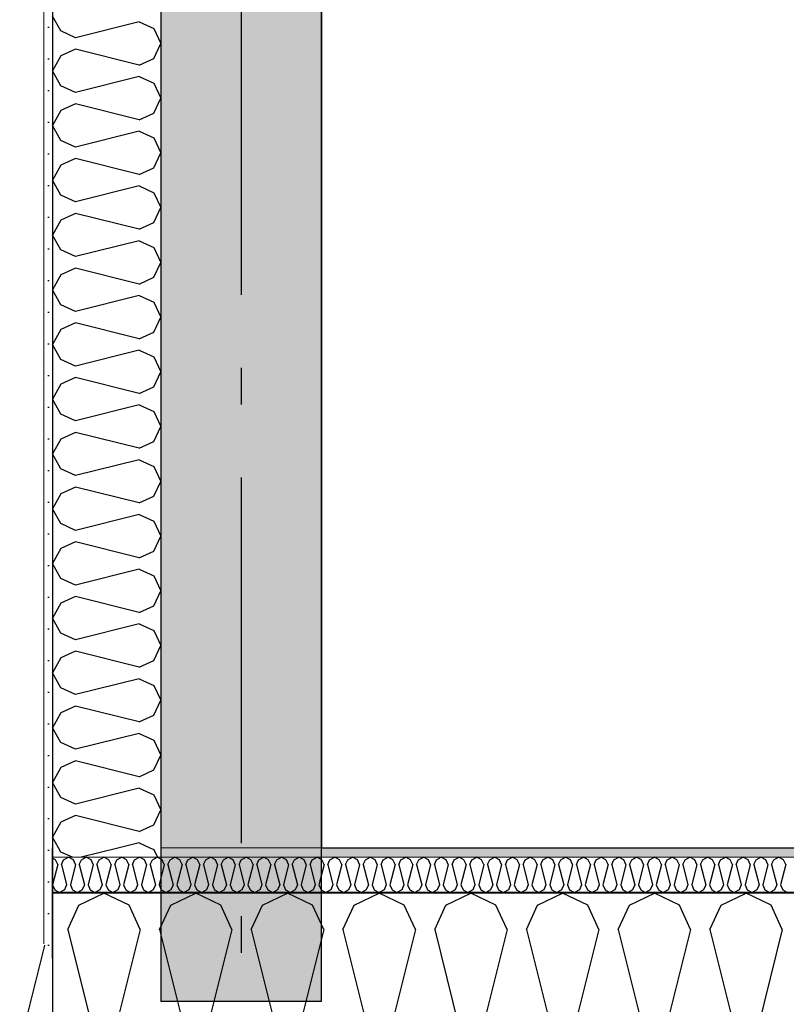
# Model space of a CAD drawing. Header units: millimetres. Extents: x -5000 to 341424, y -9235 to 550260.
# Tile 114 of 236: x 294198 to 295246, y 347867 to 349213. Entities that reach past the tile are written whole.
import ezdxf
from ezdxf.enums import TextEntityAlignment as Align

# ---------------------------------------------------------------- set-up
doc = ezdxf.new("R2010")
doc.units = ezdxf.units.MM
doc.header["$LTSCALE"] = 0.5
doc.header["$MEASUREMENT"] = 0
doc.linetypes.add('Akselinje', pattern=[1500, 1000, -200, 100, -200])
doc.linetypes.add('PLINE', pattern=[0])
for name, color, linetype in [('232- Ikke-bærende yttervegger (Skravur)(Nye konstruksjoner)', 7, 'Continuous'), ('232- Ikke-bærende yttervegger(Nye konstruksjoner)', 7, 'Continuous'), ('255- Gulvoverflate(Nye konstruksjoner)', 7, 'Continuous'), ('82-- Modullinjer(Nye konstruksjoner)', 7, 'Continuous'), ('842-M___1_50 Målsetting bygning', 7, 'Continuous'), ('862- M___Nettoareal(Nye konstruksjoner)', 7, 'Continuous'), ('862- M___Nettoareal(Polylinje)(Nye konstruksjoner)', 7, 'Continuous'), ('862- M___Nettoareal(Tekst)(Nye konstruksjoner)', 7, 'Continuous')]:
    doc.layers.add(name, color=color, linetype=linetype)
doc.layers.add('235- Utvendig kledning og overflate(Nye konstruksjoner)', color=7, linetype='Continuous', lineweight=0)
doc.layers.add('236- Innvendig kledning og overflate(Nye konstruksjoner)', color=7, linetype='Continuous', lineweight=0)
doc.styles.add('GENERATED_STYLE_1', font='txt')
doc.styles.add('GENERATED_STYLE_3', font='arial.ttf')
doc.styles.add('GENERATED_STYLE_5', font='arial.ttf')
doc.dimstyles.new('GENERATED_STYLE__2', dxfattribs={"dimtxt": 100, "dimasz": 95, "dimexe": 0.18, "dimexo": 0.0625, "dimgap": 0, "dimtad": 1, "dimtih": 1, "dimtoh": 1, "dimdec": 0, "dimzin": 0, "dimdsep": 46, "dimtxsty": 'GENERATED_STYLE_3', "dimblk": 'ARROWHEAD_6', "dimblk1": 'ARROWHEAD_6', "dimblk2": 'ARROWHEAD_6', "dimcen": 0.09, "dimse1": 1, "dimse2": 1, "dimclrd": 256, "dimclre": 256, "dimclrt": 256, "dimadec": 1, "dimazin": 0, "dimtfac": 1, "dimtdec": 4, "dimtmove": 0, "dimatfit": 3, "dimfxl": 1, "dimtolj": 1, "dimtzin": 0, "dimarcsym": 0})
pattern_1 = [(0, (0, 0), (0, 43.30127), [0, -25]), (0, (12.5, 21.65), (0, 43.30127), [0, -25])]

# ---------------------------------------------------------------- blocks, each defined once
blk = doc.blocks.new('LEILIGHET 2__3', base_point=(300468.6, 348580.7))
at = {"layer": '862- M___Nettoareal(Polylinje)(Nye konstruksjoner)', "linetype": 'PLINE', "flags": 128}
blk.add_lwpolyline([(302741, 356380.7), (294611, 356380.7), (294611, 348080.7), (297926, 348080.7), (297926, 349780.7), (302741, 349780.7)], close=True, dxfattribs=at)
at = {"layer": '862- M___Nettoareal(Tekst)(Nye konstruksjoner)', "style": 'GENERATED_STYLE_1'}
for tag, p in [('DUMMY_861', (296689.7, 358469.3)), ('ROOM_NAME', (295952.5, 358419.5)), ('DUMMY_862', (295952.5, 358281.1))]:
    blk.add_attdef(tag, text='', height=100, dxfattribs=at).set_placement(p, align=Align.TOP_LEFT)
blk = doc.blocks.new('*X124')
at = {"layer": '232- Ikke-bærende yttervegger (Skravur)(Nye konstruksjoner)', "linetype": 'PLINE'}
for p, q in [((294231, 347943.3), (294201, 347823.4)), ((294201, 347823.4), (294216.3, 347789.8)), ((294216.3, 347789.8), (294231, 347781.6))]:
    blk.add_line(p, q, dxfattribs=at)
blk = doc.blocks.new('*X125')
at = {"layer": '232- Ikke-bærende yttervegger (Skravur)(Nye konstruksjoner)', "linetype": 'PLINE'}
for p, q in [((294232.1, 347947.7), (294231, 347943.3)), ((294231, 347781.6), (294243, 347774.9))]:
    blk.add_line(p, q, dxfattribs=at)
blk = doc.blocks.new('*X127')
at = {"layer": '232- Ikke-bærende yttervegger (Skravur)(Nye konstruksjoner)', "linetype": 'PLINE'}
for p, q in [((294247.1, 348064.5), (294243, 348066.5)), ((294250, 348058), (294247.1, 348064.5)), ((294255.2, 348058), (294258.1, 348064.5)), ((294258.1, 348064.5), (294264.7, 348067.7)), ((294271.4, 348064.5), (294264.7, 348067.7)), ((294274.3, 348058), (294271.4, 348064.5)), ((294279.4, 348058), (294282.4, 348064.5)), ((294282.4, 348064.5), (294289, 348067.7)), ((294295.7, 348064.5), (294289, 348067.7)), ((294298.6, 348058), (294295.7, 348064.5)), ((294303.7, 348058), (294306.7, 348064.5)), ((294306.7, 348064.5), (294313.3, 348067.7)), ((294319.9, 348064.5), (294313.3, 348067.7)), ((294322.9, 348058), (294319.9, 348064.5)), ((294328, 348058), (294331, 348064.5)), ((294331, 348064.5), (294337.6, 348067.7)), ((294344.2, 348064.5), (294337.6, 348067.7)), ((294347.2, 348058), (294344.2, 348064.5)), ((294352.3, 348058), (294355.2, 348064.5)), ((294355.2, 348064.5), (294361.9, 348067.7)), ((294368.5, 348064.5), (294361.9, 348067.7)), ((294371.5, 348058), (294368.5, 348064.5)), ((294376.6, 348058), (294379.5, 348064.5)), ((294379.5, 348064.5), (294386.1, 348067.7)), ((294392.8, 348064.5), (294386.1, 348067.7)), ((294395.7, 348058), (294392.8, 348064.5)), ((294400.8, 348058), (294403.8, 348064.5)), ((294403.8, 348064.5), (294410.4, 348067.7)), ((294417.1, 348064.5), (294410.4, 348067.7)), ((294420, 348058), (294417.1, 348064.5)), ((294425.1, 348058), (294428.1, 348064.5)), ((294428.1, 348064.5), (294434.7, 348067.7)), ((294441.3, 348064.5), (294434.7, 348067.7)), ((294444.3, 348058), (294441.3, 348064.5)), ((294449.4, 348058), (294452.4, 348064.5)), ((294452.4, 348064.5), (294459, 348067.7)), ((294465.6, 348064.5), (294459, 348067.7)), ((294468.6, 348058), (294465.6, 348064.5)), ((294473.7, 348058), (294476.6, 348064.5)), ((294476.6, 348064.5), (294483.3, 348067.7)), ((294489.9, 348064.5), (294483.3, 348067.7)), ((294492.9, 348058), (294489.9, 348064.5)), ((294498, 348058), (294500.9, 348064.5)), ((294500.9, 348064.5), (294507.6, 348067.7)), ((294514.2, 348064.5), (294507.6, 348067.7)), ((294517.1, 348058), (294514.2, 348064.5)), ((294522.2, 348058), (294525.2, 348064.5)), ((294525.2, 348064.5), (294531.8, 348067.7)), ((294538.5, 348064.5), (294531.8, 348067.7)), ((294541.4, 348058), (294538.5, 348064.5)), ((294546.5, 348058), (294549.5, 348064.5)), ((294549.5, 348064.5), (294556.1, 348067.7)), ((294562.7, 348064.5), (294556.1, 348067.7)), ((294565.7, 348058), (294562.7, 348064.5)), ((294570.8, 348058), (294573.8, 348064.5)), ((294573.8, 348064.5), (294580.4, 348067.7)), ((294587, 348064.5), (294580.4, 348067.7)), ((294590, 348058), (294587, 348064.5)), ((294595.1, 348058), (294598, 348064.5)), ((294598, 348064.5), (294604.7, 348067.7)), ((294611.3, 348064.5), (294604.7, 348067.7)), ((294614.3, 348058), (294611.3, 348064.5)), ((294619.4, 348058), (294622.3, 348064.5)), ((294622.3, 348064.5), (294629, 348067.7)), ((294635.6, 348064.5), (294629, 348067.7)), ((294638.5, 348058), (294635.6, 348064.5)), ((294643.7, 348058), (294646.6, 348064.5)), ((294646.6, 348064.5), (294653.2, 348067.7)), ((294659.9, 348064.5), (294653.2, 348067.7)), ((294662.8, 348058), (294659.9, 348064.5)), ((294667.9, 348058), (294670.9, 348064.5)), ((294670.9, 348064.5), (294677.5, 348067.7)), ((294684.2, 348064.5), (294677.5, 348067.7)), ((294687.1, 348058), (294684.2, 348064.5)), ((294692.2, 348058), (294695.2, 348064.5)), ((294695.2, 348064.5), (294701.8, 348067.7)), ((294708.4, 348064.5), (294701.8, 348067.7)), ((294711.4, 348058), (294708.4, 348064.5)), ((294716.5, 348058), (294719.5, 348064.5)), ((294719.5, 348064.5), (294726.1, 348067.7)), ((294732.7, 348064.5), (294726.1, 348067.7)), ((294735.7, 348058), (294732.7, 348064.5)), ((294740.8, 348058), (294743.7, 348064.5)), ((294743.7, 348064.5), (294750.4, 348067.7)), ((294757, 348064.5), (294750.4, 348067.7)), ((294760, 348058), (294757, 348064.5)), ((294765.1, 348058), (294768, 348064.5)), ((294768, 348064.5), (294774.6, 348067.7)), ((294781.3, 348064.5), (294774.6, 348067.7)), ((294784.2, 348058), (294781.3, 348064.5)), ((294789.3, 348058), (294792.3, 348064.5)), ((294792.3, 348064.5), (294798.9, 348067.7)), ((294805.6, 348064.5), (294798.9, 348067.7)), ((294808.5, 348058), (294805.6, 348064.5)), ((294813.6, 348058), (294816.6, 348064.5)), ((294816.6, 348064.5), (294823.2, 348067.7)), ((294829.8, 348064.5), (294823.2, 348067.7)), ((294832.8, 348058), (294829.8, 348064.5)), ((294837.9, 348058), (294840.9, 348064.5)), ((294840.9, 348064.5), (294847.5, 348067.7)), ((294854.1, 348064.5), (294847.5, 348067.7)), ((294857.1, 348058), (294854.1, 348064.5)), ((294862.2, 348058), (294865.1, 348064.5)), ((294865.1, 348064.5), (294871.8, 348067.7)), ((294878.4, 348064.5), (294871.8, 348067.7)), ((294881.4, 348058), (294878.4, 348064.5)), ((294886.5, 348058), (294889.4, 348064.5)), ((294889.4, 348064.5), (294896.1, 348067.7)), ((294902.7, 348064.5), (294896.1, 348067.7)), ((294905.6, 348058), (294902.7, 348064.5)), ((294910.7, 348058), (294913.7, 348064.5)), ((294913.7, 348064.5), (294920.3, 348067.7)), ((294927, 348064.5), (294920.3, 348067.7)), ((294929.9, 348058), (294927, 348064.5)), ((294935, 348058), (294938, 348064.5)), ((294938, 348064.5), (294944.6, 348067.7)), ((294951.2, 348064.5), (294944.6, 348067.7)), ((294954.2, 348058), (294951.2, 348064.5)), ((294959.3, 348058), (294962.3, 348064.5)), ((294962.3, 348064.5), (294968.9, 348067.7)), ((294975.5, 348064.5), (294968.9, 348067.7)), ((294978.5, 348058), (294975.5, 348064.5)), ((294983.6, 348058), (294986.5, 348064.5)), ((294986.5, 348064.5), (294993.2, 348067.7)), ((294999.8, 348064.5), (294993.2, 348067.7)), ((295002.8, 348058), (294999.8, 348064.5)), ((295007.9, 348058), (295010.8, 348064.5)), ((295010.8, 348064.5), (295017.5, 348067.7)), ((295024.1, 348064.5), (295017.5, 348067.7)), ((295027.1, 348058), (295024.1, 348064.5)), ((295032.2, 348058), (295035.1, 348064.5)), ((295035.1, 348064.5), (295041.7, 348067.7)), ((295048.4, 348064.5), (295041.7, 348067.7)), ((295051.3, 348058), (295048.4, 348064.5)), ((295056.4, 348058), (295059.4, 348064.5)), ((295059.4, 348064.5), (295066, 348067.7)), ((295072.7, 348064.5), (295066, 348067.7)), ((295075.6, 348058), (295072.7, 348064.5)), ((295080.7, 348058), (295083.7, 348064.5)), ((295083.7, 348064.5), (295090.3, 348067.7)), ((295096.9, 348064.5), (295090.3, 348067.7)), ((295099.9, 348058), (295096.9, 348064.5)), ((295105, 348058), (295108, 348064.5)), ((295108, 348064.5), (295114.6, 348067.7)), ((295121.2, 348064.5), (295114.6, 348067.7)), ((295124.2, 348058), (295121.2, 348064.5)), ((295129.3, 348058), (295132.2, 348064.5)), ((295132.2, 348064.5), (295138.9, 348067.7)), ((295145.5, 348064.5), (295138.9, 348067.7)), ((295148.5, 348058), (295145.5, 348064.5)), ((295153.6, 348058), (295156.5, 348064.5)), ((295156.5, 348064.5), (295163.1, 348067.7)), ((295169.8, 348064.5), (295163.1, 348067.7)), ((295172.7, 348058), (295169.8, 348064.5)), ((295177.8, 348058), (295180.8, 348064.5)), ((295180.8, 348064.5), (295187.4, 348067.7)), ((295194.1, 348064.5), (295187.4, 348067.7)), ((295197, 348058), (295194.1, 348064.5)), ((295202.1, 348058), (295205.1, 348064.5)), ((295205.1, 348064.5), (295211.7, 348067.7)), ((295218.3, 348064.5), (295211.7, 348067.7)), ((295221.3, 348058), (295218.3, 348064.5)), ((295226.4, 348058), (295229.4, 348064.5)), ((295229.4, 348064.5), (295236, 348067.7)), ((295242.6, 348064.5), (295236, 348067.7)), ((295245.6, 348058), (295242.6, 348064.5)), ((294250, 348058), (294243, 348029.9)), ((294255.2, 348058), (294262.2, 348029.9)), ((294274.3, 348058), (294267.3, 348029.9)), ((294279.4, 348058), (294286.5, 348029.9)), ((294298.6, 348058), (294291.6, 348029.9)), ((294303.7, 348058), (294310.8, 348029.9)), ((294322.9, 348058), (294315.9, 348029.9)), ((294328, 348058), (294335, 348029.9)), ((294347.2, 348058), (294340.1, 348029.9)), ((294352.3, 348058), (294359.3, 348029.9)), ((294371.5, 348058), (294364.4, 348029.9)), ((294376.6, 348058), (294383.6, 348029.9)), ((294395.7, 348058), (294388.7, 348029.9)), ((294400.8, 348058), (294407.9, 348029.9)), ((294420, 348058), (294413, 348029.9)), ((294425.1, 348058), (294432.2, 348029.9)), ((294444.3, 348058), (294437.3, 348029.9)), ((294449.4, 348058), (294456.4, 348029.9)), ((294468.6, 348058), (294461.5, 348029.9)), ((294473.7, 348058), (294480.7, 348029.9)), ((294492.9, 348058), (294485.8, 348029.9)), ((294498, 348058), (294505, 348029.9)), ((294517.1, 348058), (294510.1, 348029.9)), ((294522.2, 348058), (294529.3, 348029.9)), ((294541.4, 348058), (294534.4, 348029.9)), ((294546.5, 348058), (294553.6, 348029.9)), ((294565.7, 348058), (294558.7, 348029.9)), ((294570.8, 348058), (294577.8, 348029.9)), ((294590, 348058), (294582.9, 348029.9)), ((294595.1, 348058), (294602.1, 348029.9)), ((294614.3, 348058), (294607.2, 348029.9)), ((294619.4, 348058), (294626.4, 348029.9)), ((294638.5, 348058), (294631.5, 348029.9)), ((294643.7, 348058), (294650.7, 348029.9)), ((294662.8, 348058), (294655.8, 348029.9)), ((294667.9, 348058), (294675, 348029.9)), ((294687.1, 348058), (294680.1, 348029.9)), ((294692.2, 348058), (294699.3, 348029.9)), ((294711.4, 348058), (294704.4, 348029.9)), ((294716.5, 348058), (294723.5, 348029.9)), ((294735.7, 348058), (294728.6, 348029.9)), ((294740.8, 348058), (294747.8, 348029.9)), ((294760, 348058), (294752.9, 348029.9)), ((294765.1, 348058), (294772.1, 348029.9)), ((294784.2, 348058), (294777.2, 348029.9)), ((294789.3, 348058), (294796.4, 348029.9)), ((294808.5, 348058), (294801.5, 348029.9)), ((294813.6, 348058), (294820.7, 348029.9)), ((294832.8, 348058), (294825.8, 348029.9)), ((294837.9, 348058), (294844.9, 348029.9)), ((294857.1, 348058), (294850, 348029.9)), ((294862.2, 348058), (294869.2, 348029.9)), ((294881.4, 348058), (294874.3, 348029.9)), ((294886.5, 348058), (294893.5, 348029.9)), ((294905.6, 348058), (294898.6, 348029.9)), ((294910.7, 348058), (294917.8, 348029.9)), ((294929.9, 348058), (294922.9, 348029.9)), ((294935, 348058), (294942.1, 348029.9)), ((294954.2, 348058), (294947.2, 348029.9)), ((294959.3, 348058), (294966.3, 348029.9)), ((294978.5, 348058), (294971.4, 348029.9)), ((294983.6, 348058), (294990.6, 348029.9)), ((295002.8, 348058), (294995.7, 348029.9)), ((295007.9, 348058), (295014.9, 348029.9)), ((295027.1, 348058), (295020, 348029.9)), ((295032.2, 348058), (295039.2, 348029.9)), ((295051.3, 348058), (295044.3, 348029.9)), ((295056.4, 348058), (295063.5, 348029.9)), ((295075.6, 348058), (295068.6, 348029.9)), ((295080.7, 348058), (295087.8, 348029.9)), ((295099.9, 348058), (295092.9, 348029.9)), ((295105, 348058), (295112, 348029.9)), ((295124.2, 348058), (295117.1, 348029.9)), ((295129.3, 348058), (295136.3, 348029.9)), ((295148.5, 348058), (295141.4, 348029.9)), ((295153.6, 348058), (295160.6, 348029.9)), ((295172.7, 348058), (295165.7, 348029.9)), ((295177.8, 348058), (295184.9, 348029.9)), ((295197, 348058), (295190, 348029.9)), ((295202.1, 348058), (295209.2, 348029.9)), ((295221.3, 348058), (295214.3, 348029.9)), ((295226.4, 348058), (295233.4, 348029.9)), ((295245.6, 348058), (295238.5, 348029.9)), ((294243, 348029.9), (294246, 348023.4)), ((294246, 348023.4), (294252.6, 348019.7)), ((294259.2, 348023.4), (294252.6, 348019.7)), ((294262.2, 348029.9), (294259.2, 348023.4)), ((294267.3, 348029.9), (294270.3, 348023.4)), ((294270.3, 348023.4), (294276.9, 348019.7)), ((294283.5, 348023.4), (294276.9, 348019.7)), ((294286.5, 348029.9), (294283.5, 348023.4)), ((294291.6, 348029.9), (294294.5, 348023.4)), ((294294.5, 348023.4), (294301.2, 348019.7)), ((294307.8, 348023.4), (294301.2, 348019.7)), ((294310.8, 348029.9), (294307.8, 348023.4)), ((294315.9, 348029.9), (294318.8, 348023.4)), ((294318.8, 348023.4), (294325.4, 348019.7)), ((294332.1, 348023.4), (294325.4, 348019.7)), ((294335, 348029.9), (294332.1, 348023.4)), ((294340.1, 348029.9), (294343.1, 348023.4)), ((294343.1, 348023.4), (294349.7, 348019.7)), ((294356.4, 348023.4), (294349.7, 348019.7)), ((294359.3, 348029.9), (294356.4, 348023.4)), ((294364.4, 348029.9), (294367.4, 348023.4)), ((294367.4, 348023.4), (294374, 348019.7)), ((294380.6, 348023.4), (294374, 348019.7)), ((294383.6, 348029.9), (294380.6, 348023.4)), ((294388.7, 348029.9), (294391.7, 348023.4)), ((294391.7, 348023.4), (294398.3, 348019.7)), ((294404.9, 348023.4), (294398.3, 348019.7)), ((294407.9, 348029.9), (294404.9, 348023.4)), ((294413, 348029.9), (294415.9, 348023.4)), ((294415.9, 348023.4), (294422.6, 348019.7)), ((294429.2, 348023.4), (294422.6, 348019.7)), ((294432.2, 348029.9), (294429.2, 348023.4)), ((294437.3, 348029.9), (294440.2, 348023.4)), ((294440.2, 348023.4), (294446.9, 348019.7)), ((294453.5, 348023.4), (294446.9, 348019.7)), ((294456.4, 348029.9), (294453.5, 348023.4)), ((294461.5, 348029.9), (294464.5, 348023.4)), ((294464.5, 348023.4), (294471.1, 348019.7)), ((294477.8, 348023.4), (294471.1, 348019.7)), ((294480.7, 348029.9), (294477.8, 348023.4)), ((294485.8, 348029.9), (294488.8, 348023.4)), ((294488.8, 348023.4), (294495.4, 348019.7)), ((294502, 348023.4), (294495.4, 348019.7)), ((294505, 348029.9), (294502, 348023.4)), ((294510.1, 348029.9), (294513.1, 348023.4)), ((294513.1, 348023.4), (294519.7, 348019.7)), ((294526.3, 348023.4), (294519.7, 348019.7)), ((294529.3, 348029.9), (294526.3, 348023.4)), ((294534.4, 348029.9), (294537.3, 348023.4)), ((294537.3, 348023.4), (294544, 348019.7)), ((294550.6, 348023.4), (294544, 348019.7)), ((294553.6, 348029.9), (294550.6, 348023.4)), ((294558.7, 348029.9), (294561.6, 348023.4)), ((294561.6, 348023.4), (294568.3, 348019.7)), ((294574.9, 348023.4), (294568.3, 348019.7)), ((294577.8, 348029.9), (294574.9, 348023.4)), ((294582.9, 348029.9), (294585.9, 348023.4)), ((294585.9, 348023.4), (294592.5, 348019.7)), ((294599.2, 348023.4), (294592.5, 348019.7)), ((294602.1, 348029.9), (294599.2, 348023.4)), ((294607.2, 348029.9), (294610.2, 348023.4)), ((294610.2, 348023.4), (294616.8, 348019.7)), ((294623.5, 348023.4), (294616.8, 348019.7)), ((294626.4, 348029.9), (294623.5, 348023.4)), ((294631.5, 348029.9), (294634.5, 348023.4)), ((294634.5, 348023.4), (294641.1, 348019.7)), ((294647.7, 348023.4), (294641.1, 348019.7)), ((294650.7, 348029.9), (294647.7, 348023.4)), ((294655.8, 348029.9), (294658.8, 348023.4)), ((294658.8, 348023.4), (294665.4, 348019.7)), ((294672, 348023.4), (294665.4, 348019.7)), ((294675, 348029.9), (294672, 348023.4)), ((294680.1, 348029.9), (294683, 348023.4)), ((294683, 348023.4), (294689.7, 348019.7)), ((294696.3, 348023.4), (294689.7, 348019.7)), ((294699.3, 348029.9), (294696.3, 348023.4)), ((294704.4, 348029.9), (294707.3, 348023.4)), ((294707.3, 348023.4), (294713.9, 348019.7)), ((294720.6, 348023.4), (294713.9, 348019.7)), ((294723.5, 348029.9), (294720.6, 348023.4)), ((294728.6, 348029.9), (294731.6, 348023.4)), ((294731.6, 348023.4), (294738.2, 348019.7)), ((294744.9, 348023.4), (294738.2, 348019.7)), ((294747.8, 348029.9), (294744.9, 348023.4)), ((294752.9, 348029.9), (294755.9, 348023.4)), ((294755.9, 348023.4), (294762.5, 348019.7)), ((294769.1, 348023.4), (294762.5, 348019.7)), ((294772.1, 348029.9), (294769.1, 348023.4)), ((294777.2, 348029.9), (294780.2, 348023.4)), ((294780.2, 348023.4), (294786.8, 348019.7)), ((294793.4, 348023.4), (294786.8, 348019.7)), ((294796.4, 348029.9), (294793.4, 348023.4)), ((294801.5, 348029.9), (294804.4, 348023.4)), ((294804.4, 348023.4), (294811.1, 348019.7)), ((294817.7, 348023.4), (294811.1, 348019.7)), ((294820.7, 348029.9), (294817.7, 348023.4)), ((294825.8, 348029.9), (294828.7, 348023.4)), ((294828.7, 348023.4), (294835.4, 348019.7)), ((294842, 348023.4), (294835.4, 348019.7)), ((294844.9, 348029.9), (294842, 348023.4)), ((294850, 348029.9), (294853, 348023.4)), ((294853, 348023.4), (294859.6, 348019.7)), ((294866.3, 348023.4), (294859.6, 348019.7)), ((294869.2, 348029.9), (294866.3, 348023.4)), ((294874.3, 348029.9), (294877.3, 348023.4)), ((294877.3, 348023.4), (294883.9, 348019.7)), ((294890.5, 348023.4), (294883.9, 348019.7)), ((294893.5, 348029.9), (294890.5, 348023.4)), ((294898.6, 348029.9), (294901.6, 348023.4)), ((294901.6, 348023.4), (294908.2, 348019.7)), ((294914.8, 348023.4), (294908.2, 348019.7)), ((294917.8, 348029.9), (294914.8, 348023.4)), ((294922.9, 348029.9), (294925.8, 348023.4)), ((294925.8, 348023.4), (294932.5, 348019.7)), ((294939.1, 348023.4), (294932.5, 348019.7)), ((294942.1, 348029.9), (294939.1, 348023.4)), ((294947.2, 348029.9), (294950.1, 348023.4)), ((294950.1, 348023.4), (294956.8, 348019.7)), ((294963.4, 348023.4), (294956.8, 348019.7)), ((294966.3, 348029.9), (294963.4, 348023.4)), ((294971.4, 348029.9), (294974.4, 348023.4)), ((294974.4, 348023.4), (294981, 348019.7)), ((294987.7, 348023.4), (294981, 348019.7)), ((294990.6, 348029.9), (294987.7, 348023.4)), ((294995.7, 348029.9), (294998.7, 348023.4)), ((294998.7, 348023.4), (295005.3, 348019.7)), ((295012, 348023.4), (295005.3, 348019.7)), ((295014.9, 348029.9), (295012, 348023.4)), ((295020, 348029.9), (295023, 348023.4)), ((295023, 348023.4), (295029.6, 348019.7)), ((295036.2, 348023.4), (295029.6, 348019.7)), ((295039.2, 348029.9), (295036.2, 348023.4)), ((295044.3, 348029.9), (295047.3, 348023.4)), ((295047.3, 348023.4), (295053.9, 348019.7)), ((295060.5, 348023.4), (295053.9, 348019.7)), ((295063.5, 348029.9), (295060.5, 348023.4)), ((295068.6, 348029.9), (295071.5, 348023.4)), ((295071.5, 348023.4), (295078.2, 348019.7)), ((295084.8, 348023.4), (295078.2, 348019.7)), ((295087.8, 348029.9), (295084.8, 348023.4)), ((295092.9, 348029.9), (295095.8, 348023.4)), ((295095.8, 348023.4), (295102.4, 348019.7)), ((295109.1, 348023.4), (295102.4, 348019.7)), ((295112, 348029.9), (295109.1, 348023.4)), ((295117.1, 348029.9), (295120.1, 348023.4)), ((295120.1, 348023.4), (295126.7, 348019.7)), ((295133.4, 348023.4), (295126.7, 348019.7)), ((295136.3, 348029.9), (295133.4, 348023.4)), ((295141.4, 348029.9), (295144.4, 348023.4)), ((295144.4, 348023.4), (295151, 348019.7)), ((295157.6, 348023.4), (295151, 348019.7)), ((295160.6, 348029.9), (295157.6, 348023.4)), ((295165.7, 348029.9), (295168.7, 348023.4)), ((295168.7, 348023.4), (295175.3, 348019.7)), ((295181.9, 348023.4), (295175.3, 348019.7)), ((295184.9, 348029.9), (295181.9, 348023.4)), ((295190, 348029.9), (295192.9, 348023.4)), ((295192.9, 348023.4), (295199.6, 348019.7)), ((295206.2, 348023.4), (295199.6, 348019.7)), ((295209.2, 348029.9), (295206.2, 348023.4)), ((295214.3, 348029.9), (295217.2, 348023.4)), ((295217.2, 348023.4), (295223.9, 348019.7)), ((295230.5, 348023.4), (295223.9, 348019.7)), ((295233.4, 348029.9), (295230.5, 348023.4)), ((295238.5, 348029.9), (295241.5, 348023.4)), ((295241.5, 348023.4), (295248.1, 348019.7))]:
    blk.add_line(p, q, dxfattribs=at)
blk = doc.blocks.new('*X129')
at = {"layer": '232- Ikke-bærende yttervegger (Skravur)(Nye konstruksjoner)', "linetype": 'PLINE'}
for p, q in [((294279, 348002.5), (294313.3, 348018.7)), ((294347.6, 348002.5), (294313.3, 348018.7)), ((294404.5, 348002.5), (294438.8, 348018.7)), ((294473, 348002.5), (294438.8, 348018.7)), ((294529.9, 348002.5), (294564.2, 348018.7)), ((294598.5, 348002.5), (294564.2, 348018.7)), ((294655.4, 348002.5), (294689.7, 348018.7)), ((294723.9, 348002.5), (294689.7, 348018.7)), ((294780.9, 348002.5), (294815.1, 348018.7)), ((294849.4, 348002.5), (294815.1, 348018.7)), ((294906.3, 348002.5), (294940.6, 348018.7)), ((294974.8, 348002.5), (294940.6, 348018.7)), ((295031.8, 348002.5), (295066, 348018.7)), ((295100.3, 348002.5), (295066, 348018.7)), ((295157.2, 348002.5), (295191.5, 348018.7)), ((295225.7, 348002.5), (295191.5, 348018.7)), ((294263.8, 347968.9), (294279, 348002.5)), ((294362.9, 347968.9), (294347.6, 348002.5)), ((294389.2, 347968.9), (294404.5, 348002.5)), ((294488.3, 347968.9), (294473, 348002.5)), ((294514.7, 347968.9), (294529.9, 348002.5)), ((294613.8, 347968.9), (294598.5, 348002.5)), ((294640.1, 347968.9), (294655.4, 348002.5)), ((294739.2, 347968.9), (294723.9, 348002.5)), ((294765.6, 347968.9), (294780.9, 348002.5)), ((294864.7, 347968.9), (294849.4, 348002.5)), ((294891, 347968.9), (294906.3, 348002.5)), ((294990.1, 347968.9), (294974.8, 348002.5)), ((295016.5, 347968.9), (295031.8, 348002.5)), ((295115.6, 347968.9), (295100.3, 348002.5)), ((295141.9, 347968.9), (295157.2, 348002.5)), ((295241, 347968.9), (295225.7, 348002.5)), ((294263.8, 347968.9), (294295.8, 347840.7)), ((294362.9, 347968.9), (294326.5, 347823.4)), ((294389.2, 347968.9), (294425.6, 347823.4)), ((294488.3, 347968.9), (294451.9, 347823.4)), ((294514.7, 347968.9), (294551, 347823.4)), ((294613.8, 347968.9), (294577.4, 347823.4)), ((294640.1, 347968.9), (294676.5, 347823.4)), ((294739.2, 347968.9), (294702.8, 347823.4)), ((294765.6, 347968.9), (294801.9, 347823.4)), ((294864.7, 347968.9), (294828.3, 347823.4)), ((294891, 347968.9), (294927.4, 347823.4)), ((294990.1, 347968.9), (294953.7, 347823.4)), ((295016.5, 347968.9), (295052.8, 347823.4)), ((295115.6, 347968.9), (295079.2, 347823.4)), ((295141.9, 347968.9), (295178.3, 347823.4)), ((295241, 347968.9), (295204.7, 347823.4))]:
    blk.add_line(p, q, dxfattribs=at)
blk = doc.blocks.new('*X153')
at = {"layer": '232- Ikke-bærende yttervegger (Skravur)(Nye konstruksjoner)', "linetype": 'PLINE'}
for p, q in [((294254.4, 348074.9), (294251.2, 348080.7)), ((294270.2, 348067.7), (294254.4, 348074.9)), ((294334.2, 348080.7), (294282.2, 348067.7)), ((294376.2, 348080.7), (294381.3, 348078.3)), ((294381.3, 348078.3), (294386.4, 348067.7))]:
    blk.add_line(p, q, dxfattribs=at)
blk = doc.blocks.new('*X154')
at = {"layer": '232- Ikke-bærende yttervegger (Skravur)(Nye konstruksjoner)', "linetype": 'PLINE'}
for p, q in [((294254.4, 349197.9), (294243, 349218.3)), ((294361.3, 349210.5), (294274.5, 349188.7)), ((294361.3, 349210.5), (294381.3, 349201.3)), ((294274.5, 349188.7), (294254.4, 349197.9)), ((294381.3, 349201.3), (294391, 349180.9)), ((294381.3, 349160.4), (294391, 349180.9)), ((294274.5, 349173), (294254.4, 349163.9)), ((294361.3, 349151.3), (294274.5, 349173)), ((294254.4, 349163.9), (294243, 349143.5)), ((294361.3, 349151.3), (294381.3, 349160.4)), ((294254.4, 349123), (294243, 349143.5)), ((294361.3, 349135.6), (294274.5, 349113.9)), ((294361.3, 349135.6), (294381.3, 349126.5)), ((294381.3, 349126.5), (294391, 349106)), ((294274.5, 349113.9), (294254.4, 349123)), ((294274.5, 349098.2), (294254.4, 349089)), ((294361.3, 349076.4), (294274.5, 349098.2)), ((294381.3, 349085.6), (294391, 349106)), ((294254.4, 349089), (294243, 349068.6)), ((294361.3, 349076.4), (294381.3, 349085.6)), ((294254.4, 349048.1), (294243, 349068.6)), ((294361.3, 349060.7), (294274.5, 349039)), ((294361.3, 349060.7), (294381.3, 349051.6)), ((294274.5, 349039), (294254.4, 349048.1)), ((294381.3, 349051.6), (294391, 349031.2)), ((294381.3, 349010.7), (294391, 349031.2)), ((294274.5, 349023.3), (294254.4, 349014.2)), ((294361.3, 349001.6), (294274.5, 349023.3)), ((294254.4, 349014.2), (294243, 348993.7)), ((294361.3, 349001.6), (294381.3, 349010.7)), ((294254.4, 348973.3), (294243, 348993.7)), ((294361.3, 348985.9), (294274.5, 348964.1)), ((294361.3, 348985.9), (294381.3, 348976.7)), ((294381.3, 348976.7), (294391, 348956.3)), ((294274.5, 348964.1), (294254.4, 348973.3)), ((294381.3, 348935.8), (294391, 348956.3)), ((294254.4, 348939.3), (294243, 348918.8)), ((294274.5, 348948.4), (294254.4, 348939.3)), ((294361.3, 348926.7), (294274.5, 348948.4)), ((294361.3, 348926.7), (294381.3, 348935.8)), ((294254.4, 348898.4), (294243, 348918.8)), ((294361.3, 348911), (294274.5, 348889.3)), ((294361.3, 348911), (294381.3, 348901.9)), ((294274.5, 348889.3), (294254.4, 348898.4)), ((294381.3, 348901.9), (294391, 348881.4)), ((294274.5, 348873.6), (294254.4, 348864.4)), ((294361.3, 348851.8), (294274.5, 348873.6)), ((294381.3, 348861), (294391, 348881.4)), ((294254.4, 348864.4), (294243, 348844)), ((294361.3, 348851.8), (294381.3, 348861)), ((294254.4, 348823.5), (294243, 348844)), ((294361.3, 348836.1), (294274.5, 348814.4)), ((294361.3, 348836.1), (294381.3, 348827)), ((294274.5, 348814.4), (294254.4, 348823.5)), ((294381.3, 348827), (294391, 348806.5)), ((294381.3, 348786.1), (294391, 348806.5)), ((294254.4, 348789.6), (294243, 348769.1)), ((294274.5, 348798.7), (294254.4, 348789.6)), ((294361.3, 348777), (294274.5, 348798.7)), ((294361.3, 348777), (294381.3, 348786.1)), ((294254.4, 348748.7), (294243, 348769.1)), ((294361.3, 348761.3), (294274.5, 348739.5)), ((294361.3, 348761.3), (294381.3, 348752.1)), ((294274.5, 348739.5), (294254.4, 348748.7)), ((294381.3, 348752.1), (294391, 348731.7)), ((294274.5, 348723.8), (294254.4, 348714.7)), ((294361.3, 348702.1), (294274.5, 348723.8)), ((294381.3, 348711.2), (294391, 348731.7)), ((294254.4, 348714.7), (294243, 348694.2)), ((294361.3, 348702.1), (294381.3, 348711.2)), ((294254.4, 348673.8), (294243, 348694.2)), ((294361.3, 348686.4), (294274.5, 348664.7)), ((294361.3, 348686.4), (294381.3, 348677.3)), ((294274.5, 348664.7), (294254.4, 348673.8)), ((294381.3, 348677.3), (294391, 348656.8)), ((294381.3, 348636.4), (294391, 348656.8)), ((294254.4, 348639.8), (294243, 348619.4)), ((294274.5, 348648.9), (294254.4, 348639.8)), ((294361.3, 348627.2), (294274.5, 348648.9)), ((294361.3, 348627.2), (294381.3, 348636.4)), ((294254.4, 348598.9), (294243, 348619.4)), ((294361.3, 348611.5), (294274.5, 348589.8)), ((294361.3, 348611.5), (294381.3, 348602.4)), ((294381.3, 348602.4), (294391, 348581.9)), ((294274.5, 348589.8), (294254.4, 348598.9)), ((294274.5, 348574.1), (294254.4, 348565)), ((294361.3, 348552.4), (294274.5, 348574.1)), ((294381.3, 348561.5), (294391, 348581.9)), ((294254.4, 348565), (294243, 348544.5)), ((294361.3, 348552.4), (294381.3, 348561.5)), ((294254.4, 348524.1), (294243, 348544.5)), ((294361.3, 348536.6), (294274.5, 348514.9)), ((294361.3, 348536.6), (294381.3, 348527.5)), ((294274.5, 348514.9), (294254.4, 348524.1)), ((294381.3, 348527.5), (294391, 348507.1)), ((294381.3, 348486.6), (294391, 348507.1)), ((294274.5, 348499.2), (294254.4, 348490.1)), ((294361.3, 348477.5), (294274.5, 348499.2)), ((294254.4, 348490.1), (294243, 348469.6)), ((294361.3, 348477.5), (294381.3, 348486.6)), ((294254.4, 348449.2), (294243, 348469.6)), ((294361.3, 348461.8), (294274.5, 348440.1)), ((294361.3, 348461.8), (294381.3, 348452.7)), ((294381.3, 348452.7), (294391, 348432.2)), ((294274.5, 348440.1), (294254.4, 348449.2)), ((294274.5, 348424.3), (294254.4, 348415.2)), ((294361.3, 348402.6), (294274.5, 348424.3)), ((294381.3, 348411.8), (294391, 348432.2)), ((294254.4, 348415.2), (294243, 348394.8)), ((294361.3, 348402.6), (294381.3, 348411.8)), ((294254.4, 348374.3), (294243, 348394.8)), ((294361.3, 348386.9), (294274.5, 348365.2)), ((294361.3, 348386.9), (294381.3, 348377.8)), ((294274.5, 348365.2), (294254.4, 348374.3)), ((294381.3, 348377.8), (294391, 348357.3)), ((294381.3, 348336.9), (294391, 348357.3)), ((294274.5, 348349.5), (294254.4, 348340.4)), ((294361.3, 348327.8), (294274.5, 348349.5)), ((294254.4, 348340.4), (294243, 348319.9)), ((294361.3, 348327.8), (294381.3, 348336.9)), ((294254.4, 348299.5), (294243, 348319.9)), ((294361.3, 348312), (294274.5, 348290.3)), ((294361.3, 348312), (294381.3, 348302.9)), ((294274.5, 348290.3), (294254.4, 348299.5)), ((294381.3, 348302.9), (294391, 348282.5)), ((294381.3, 348262), (294391, 348282.5)), ((294254.4, 348265.5), (294243, 348245)), ((294274.5, 348274.6), (294254.4, 348265.5)), ((294361.3, 348252.9), (294274.5, 348274.6)), ((294361.3, 348252.9), (294381.3, 348262)), ((294254.4, 348224.6), (294243, 348245)), ((294361.3, 348237.2), (294274.5, 348215.5)), ((294361.3, 348237.2), (294381.3, 348228.1)), ((294274.5, 348215.5), (294254.4, 348224.6)), ((294381.3, 348228.1), (294391, 348207.6)), ((294274.5, 348199.7), (294254.4, 348190.6)), ((294361.3, 348178), (294274.5, 348199.7)), ((294381.3, 348187.2), (294391, 348207.6)), ((294254.4, 348190.6), (294243, 348170.2)), ((294361.3, 348178), (294381.3, 348187.2)), ((294254.4, 348149.7), (294243, 348170.2)), ((294361.3, 348162.3), (294274.5, 348140.6)), ((294361.3, 348162.3), (294381.3, 348153.2)), ((294274.5, 348140.6), (294254.4, 348149.7)), ((294381.3, 348153.2), (294391, 348132.7)), ((294381.3, 348112.3), (294391, 348132.7)), ((294254.4, 348115.8), (294243, 348095.3)), ((294274.5, 348124.9), (294254.4, 348115.8)), ((294361.3, 348103.2), (294274.5, 348124.9)), ((294361.3, 348103.2), (294381.3, 348112.3)), ((294251.2, 348080.7), (294243, 348095.3)), ((294361.3, 348087.4), (294334.2, 348080.7)), ((294361.3, 348087.4), (294376.2, 348080.7))]:
    blk.add_line(p, q, dxfattribs=at)
blk = doc.blocks.new('Standard grid marker[90]', base_point=(294501, 363787.1))
at = {"layer": '82-- Modullinjer(Nye konstruksjoner)', "linetype": 'Akselinje'}
blk.add_line((294501, 363587.1), (294501, 339987.1), dxfattribs=at)
at = {"layer": '82-- Modullinjer(Nye konstruksjoner)', "style": 'GENERATED_STYLE_5'}
for tag, p in [('AC_MarkerText_1_0', (294501, 363963.5)), ('AC_MarkerText_1_1', (294501, 339713.5))]:
    blk.add_attdef(tag, text='', height=100, rotation=360, dxfattribs=at).set_placement(p, align=Align.TOP_CENTER)
blk = doc.blocks.new('*D867')
at = {"layer": '842-M___1_50 Målsetting bygning', "linetype": 'PLINE'}
for p, q in [((294611, 343394), (294611, 343206.5)), ((297988, 343394), (297988, 343206.5)), ((294561, 343250.2), (294661, 343350.2)), ((297938, 343250.2), (298038, 343350.2)), ((297988, 343300.2), (294611, 343300.2))]:
    blk.add_line(p, q, dxfattribs=at)
at = {"layer": '842-M___1_50 Målsetting bygning', "insert": (296127.9, 343320.2), "char_height": 100, "attachment_point": 7, "style": 'GENERATED_STYLE_3'}
blk.add_mtext('\\A1;{\\pql;\\fArial|b0|i0|c0|p0;\\W1.000000;3\xa0377}', dxfattribs=at)
blk = doc.blocks.new('ARROWHEAD_6')
at = {"linetype": 'Continuous'}
for p, q in [((-0.5, -0.5), (0.5, 0.5)), ((0, 0), (-1, 0))]:
    blk.add_line(p, q, dxfattribs=at)
blk = doc.blocks.new('*D868')
at = {"layer": '842-M___1_50 Målsetting bygning', "linetype": 'PLINE'}
for p, q in [((294391, 343394), (294391, 343206.5)), ((294611, 343394), (294611, 343206.5)), ((294341, 343250.2), (294441, 343350.2)), ((294561, 343250.2), (294661, 343350.2)), ((294611, 343300.2), (294391, 343300.2))]:
    blk.add_line(p, q, dxfattribs=at)
blk = doc.blocks.new('*D869')
at = {"layer": '842-M___1_50 Målsetting bygning', "linetype": 'PLINE'}
for p, q in [((289886, 343394), (289886, 343206.5)), ((294391, 343394), (294391, 343206.5)), ((289836, 343250.2), (289936, 343350.2)), ((294341, 343250.2), (294441, 343350.2)), ((294391, 343300.2), (289886, 343300.2))]:
    blk.add_line(p, q, dxfattribs=at)
at = {"layer": '842-M___1_50 Målsetting bygning', "char_height": 100, "attachment_point": 7, "style": 'GENERATED_STYLE_3'}
for s, insert in [('\\A1;{\\pql;\\fArial|b0|i0|c0|p0;\\W1.000000;4\xa0505}', (291966.9, 343320.2)), ('\\A1;{\\pql;\\fArial|b0|i0|c0|p0;\\W1.000000;220}', (294386.6, 343320.2))]:
    blk.add_mtext(s, dxfattribs=dict(at, insert=insert))
blk = doc.blocks.new('SOV__41', base_point=(296177.1, 350061))
at = {"layer": '862- M___Nettoareal(Polylinje)(Nye konstruksjoner)', "linetype": 'PLINE', "flags": 128}
blk.add_lwpolyline([(297926, 351152.6), (294611, 351152.7), (294611, 348080.7), (297926, 348080.7)], close=True, dxfattribs=at)
at = {"layer": '862- M___Nettoareal(Tekst)(Nye konstruksjoner)', "style": 'GENERATED_STYLE_1'}
for tag, p in [('DUMMY_861', (296401.2, 350249.2)), ('ROOM_NAME', (295953, 350199.4)), ('DUMMY_862', (295953, 350061))]:
    blk.add_attdef(tag, text='', height=100, dxfattribs=at).set_placement(p, align=Align.TOP_LEFT)

msp = doc.modelspace()

# ---------------------------------------------------------------- hatches: boundary and pattern name
at = {"layer": '232- Ikke-bærende yttervegger (Skravur)(Nye konstruksjoner)', "linetype": 'Continuous'}
h = msp.add_hatch(dxfattribs=at)
h.set_pattern_fill('Betong_strukturell', color=256, style=0, pattern_type=2)
h.set_pattern_definition([(90.00001, (0, 0), (311.76916, 6e-05), [30, -150]), (90.00001, (-155.9, 90), (311.76916, 6e-05), [30, -150]), (150.00001, (0, 0), (155.88452, 270.00004), [30, -150]), (150.00001, (-4e-05, 180), (155.88452, 270.00004), [30, -150]), (210.00001, (-6e-06, 30), (-155.88463, 269.99998), [30, -150]), (210.00001, (-4e-05, 210), (-155.88463, 269.99998), [30, -150]), (90.000012, (-30, -6e-06), (60.000002, 1.2e-05), [0, -60.000002, 0, -90.000004]), (135.000012, (-30, 30), (42.4264, 42.426417), [0, -45.000002, 0, -75.000003])])
h.paths.add_polyline_path([(294391, 356380.6), (294391, 347870.7), (294611, 347870.7), (294611, 356380.6)])
h = msp.add_hatch(dxfattribs=at)
h.set_pattern_fill('Prikker_tett', color=256, style=0, pattern_type=2)
h.set_pattern_definition(pattern_1)
h.paths.add_polyline_path([(294231, 349458.7), (294231, 348080.7), (294243, 348080.7), (294243, 349458.7)])
h = msp.add_hatch(dxfattribs=at)
h.set_pattern_fill('Prikker_tett', color=256, style=0, pattern_type=2)
h.set_pattern_definition(pattern_1)
h.paths.add_polyline_path([(294243, 348080.7), (294231, 348080.7), (294231, 348067.7), (294243, 348067.7)])
h = msp.add_hatch(dxfattribs=at)
h.set_pattern_fill('Prikker_tett', color=256, style=0, pattern_type=2)
h.set_pattern_definition(pattern_1)
h.paths.add_polyline_path([(294391, 348067.7), (296766, 348067.7), (296766, 348080.7), (294391, 348080.7)])
h = msp.add_hatch(dxfattribs=at)
h.set_pattern_fill('Prikker_tett', color=256, style=0, pattern_type=2)
h.set_pattern_definition(pattern_1)
h.paths.add_polyline_path([(294243, 348067.7), (294231, 348067.7), (294231, 348019.7), (294243, 348019.7)])
h = msp.add_hatch(dxfattribs=at)
h.set_pattern_fill('Prikker_tett', color=256, style=0, pattern_type=2)
h.set_pattern_definition(pattern_1)
h.paths.add_polyline_path([(294243, 348019.7), (294231, 348019.7), (294231, 348018.7), (294243, 348018.7)])
h = msp.add_hatch(dxfattribs=at)
h.set_pattern_fill('Prikker_tett', color=256, style=0, pattern_type=2)
h.set_pattern_definition(pattern_1)
h.paths.add_polyline_path([(294243, 348018.7), (294231, 348018.7), (294231, 347949.6), (294243, 347929.4)])
msp.add_hatch(color=256, dxfattribs=at).paths.add_polyline_path([(294243, 348019.7), (294243, 348018.7), (296766, 348018.7), (296766, 348019.7)])

# ---------------------------------------------------------------- linework, layer by layer
at = {"layer": '232- Ikke-bærende yttervegger(Nye konstruksjoner)', "linetype": 'PLINE'}
for p, q in [((294243, 349458.7), (294243, 348080.7)), ((294243, 348067.7), (294243, 348080.7)), ((294243, 348019.7), (294243, 348067.7)), ((294243, 348019.7), (294243, 348067.7)), ((294243, 348018.7), (294243, 348019.7)), ((296766, 348019.7), (294243, 348019.7)), ((294243, 348018.7), (294243, 348019.7)), ((294243, 347929.4), (294243, 348018.7)), ((296766, 348018.7), (294243, 348018.7)), ((294243, 347929.4), (294243, 348018.7))]:
    msp.add_line(p, q, dxfattribs=at)
at = {"layer": '232- Ikke-bærende yttervegger(Nye konstruksjoner)', "linetype": 'PLINE', "flags": 128}
for points in [[(294391, 356380.6), (294391, 347870.7)], [(294611, 347870.7), (294611, 356380.6)], [(294611, 347870.7), (294391, 347870.7)]]:
    msp.add_lwpolyline(points, dxfattribs=at)
at = {"layer": '235- Utvendig kledning og overflate(Nye konstruksjoner)', "linetype": 'PLINE'}
for p, q in [((294231, 349422.7), (294231, 348080.7)), ((294231, 348080.7), (294231, 348067.7)), ((294231, 348067.7), (294231, 348019.7)), ((294231, 348019.7), (294231, 348018.7)), ((294231, 348018.7), (294231, 347949.6))]:
    msp.add_line(p, q, dxfattribs=at)
at = {"layer": '236- Innvendig kledning og overflate(Nye konstruksjoner)', "linetype": 'PLINE'}
for p, q in [((294391, 348067.7), (294391, 348080.7)), ((294391, 348067.7), (294391, 348080.7)), ((294243, 348067.7), (294391, 348067.7)), ((294243, 348067.7), (294391, 348067.7)), ((296766, 348067.7), (294391, 348067.7))]:
    msp.add_line(p, q, dxfattribs=at)
at = {"layer": '236- Innvendig kledning og overflate(Nye konstruksjoner)', "linetype": 'PLINE', "flags": 128}
for points in [[(294391, 348080.7), (294391, 349470.7)], [(296766, 348080.7), (294391, 348080.7)]]:
    msp.add_lwpolyline(points, dxfattribs=at)
at = {"layer": '255- Gulvoverflate(Nye konstruksjoner)', "linetype": 'PLINE', "flags": 128}
msp.add_lwpolyline([(277601, 349570.7), (277601, 347770.7), (281536, 347770.7), (281536, 349470.7), (285893, 349470.7), (285893, 347770.7), (289886, 347770.7), (289886, 349470.7), (294243, 349470.7), (294243, 347770.7), (298236, 347770.7), (298236, 349470.7), (303051, 349470.7), (303051, 356690.6), (277601, 356690.6), (277601, 354890.6)], close=True, dxfattribs=at)

# ---------------------------------------------------------------- block references
at = {"layer": '232- Ikke-bærende yttervegger(Nye konstruksjoner)'}
for name in ['*X154', '*X153', '*X127', '*X129', '*X124', '*X125']:
    msp.add_blockref(name, (0, 0), dxfattribs=at)
at = {"layer": '82-- Modullinjer(Nye konstruksjoner)', "linetype": 'PLINE'}
msp.add_blockref('Standard grid marker[90]', (294501, 363787.1), dxfattribs=at)
at = {"layer": '862- M___Nettoareal(Nye konstruksjoner)', "linetype": 'Continuous'}
for name, p in [('LEILIGHET 2__3', (300468.6, 348580.7)), ('SOV__41', (296177.1, 350061))]:
    msp.add_blockref(name, p, dxfattribs=at)

# ---------------------------------------------------------------- dimensions: what is measured, and where the dimension line sits
at = {"layer": '842-M___1_50 Målsetting bygning', "linetype": 'Continuous'}
for base, p1, p2, picture, middle in [((289886, 343300.2), (294391, 352125.7), (289886, 348620.7), '*D869', (292138.5, 343370.2)), ((294391, 343300.2), (294611, 352125.7), (294391, 352125.7), '*D868', (294500.8, 343370.2)), ((294611, 343300.2), (297988, 348868.7), (294611, 352125.7), '*D867', (296299.5, 343370.2))]:
    dim = msp.add_linear_dim(base=base, p1=p1, p2=p2, angle=180, dimstyle='GENERATED_STYLE__2', dxfattribs=at)
    dim.commit()
    dim.dimension.update_dxf_attribs({"geometry": picture, "text_midpoint": middle, "dimtype": 160})

doc.saveas('drawing.dxf')
